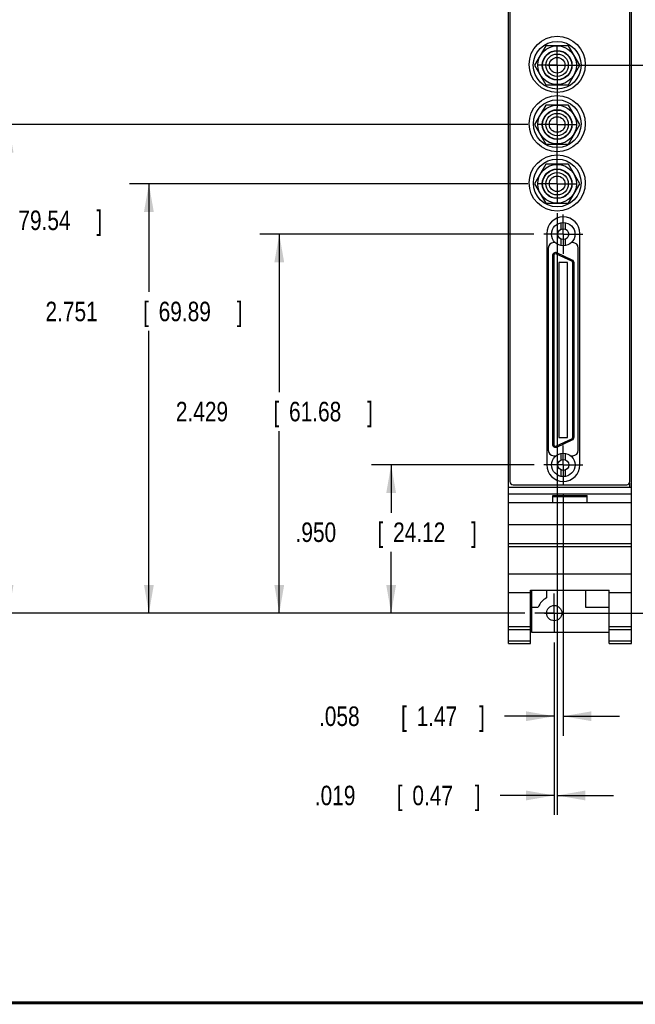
# Model space of a CAD drawing. Header units: inches. Extents: x 0.2 to 16.8, y 0.1 to 10.8.
# Tile 2 of 12: x 6.4 to 10.4, y 0.2 to 6.6. Entities that reach past the tile are written whole.
import ezdxf

# ---------------------------------------------------------------- set-up
doc = ezdxf.new("R2010")
doc.units = ezdxf.units.IN
doc.header["$LTSCALE"] = 0.935
doc.header["$MEASUREMENT"] = 0
doc.linetypes.add('CENTER', pattern=[0.6, 0.375, -0.075, 0.075, -0.075])
doc.layers.get('0').update_dxf_attribs({"linetype": 'CONTINUOUS'})
doc.layers.add('DEFAULT_1', color=7, linetype='CENTER')
doc.layers.add('DIMENSIONS', color=7, linetype='CONTINUOUS')
doc.styles.get("Standard").update_dxf_attribs({"font": 'txt', "width": 0.8})
doc.dimstyles.new('DIMSTYLE_1', dxfattribs={"dimtxt": 0.125, "dimasz": 0.18, "dimexe": 0.18, "dimexo": 0.0625, "dimgap": 0.09, "dimtad": 0, "dimtih": 1, "dimtoh": 1, "dimdec": 3, "dimzin": 4, "dimdsep": 46, "dimtxsty": 'STANDARD', "dimblk": '_FILLED', "dimblk1": '_FILLED', "dimblk2": '_FILLED', "dimcen": 0.09, "dimadec": 0, "dimazin": 0, "dimtp": 0.01, "dimtm": 0.01, "dimtfac": 1, "dimtdec": 3, "dimtofl": 0, "dimtmove": 0, "dimatfit": 3, "dimldrblk": '_FILLED', "dimfxl": 1, "dimtolj": 1, "dimtzin": 4, "dimarcsym": 0})

# ---------------------------------------------------------------- blocks, each defined once
blk = doc.blocks.new('_FILLED')
at = {"color": 0, "linetype": 'BYBLOCK'}
blk.add_solid([(0, 0), (-1, 0.174), (-1, -0.174)], dxfattribs=at)
blk = doc.blocks.new('*D5')
at = {"layer": 'DIMENSIONS', "color": 2, "linetype": 'CONTINUOUS'}
for p, q in [((9.7228, 3.7057), (8.6825, 3.7057)), ((8.8075, 3.7057), (8.8075, 3.3994)), ((8.8075, 2.7561), (8.8075, 3.1494)), ((9.6648, 2.7561), (8.6825, 2.7561))]:
    blk.add_line(p, q, dxfattribs=at)
at = {"layer": 'DIMENSIONS', "color": 2, "linetype": 'CONTINUOUS', "xscale": 0.18, "yscale": 0.18, "zscale": 0.18}
for p, rotation in [((8.8075, 3.7057), 90), ((8.8075, 2.7561), 270)]:
    blk.add_blockref('_FILLED', p, dxfattribs=dict(at, rotation=rotation))
at = {"layer": 'DIMENSIONS', "color": 2, "linetype": 'CONTINUOUS', "width": 0.8}
for s, p in [('[', (8.72, 3.2119)), (']', (9.32, 3.2119)), ('.950', (8.195, 3.2119)), ('24.12', (8.82, 3.2119))]:
    blk.add_text(s, height=0.125, dxfattribs=at).set_placement(p)
blk = doc.blocks.new('*D6')
at = {"layer": 'DIMENSIONS', "color": 2, "linetype": 'CONTINUOUS'}
for p, q in [((9.7226, 5.1846), (7.9658, 5.1846)), ((8.0908, 5.1846), (8.0908, 4.1726)), ((8.0908, 2.7561), (8.0908, 3.9226)), ((9.6648, 2.7561), (7.9658, 2.7561))]:
    blk.add_line(p, q, dxfattribs=at)
at = {"layer": 'DIMENSIONS', "color": 2, "linetype": 'CONTINUOUS', "xscale": 0.18, "yscale": 0.18, "zscale": 0.18}
for p, rotation in [((8.0908, 5.1846), 90), ((8.0908, 2.7561), 270)]:
    blk.add_blockref('_FILLED', p, dxfattribs=dict(at, rotation=rotation))
at = {"layer": 'DIMENSIONS', "color": 2, "linetype": 'CONTINUOUS', "width": 0.8}
for s, p in [('2.429', (7.4283, 3.9851)), ('[', (8.0533, 3.9851)), ('61.68', (8.1533, 3.9851)), (']', (8.6533, 3.9851))]:
    blk.add_text(s, height=0.125, dxfattribs=at).set_placement(p)
blk = doc.blocks.new('*D7')
at = {"layer": 'DIMENSIONS', "color": 2, "linetype": 'CONTINUOUS'}
for p, q in [((9.6834, 5.5075), (7.1305, 5.5075)), ((7.2555, 5.5075), (7.2555, 4.8142)), ((7.2555, 2.7561), (7.2555, 4.5642)), ((9.6648, 2.7561), (7.1305, 2.7561))]:
    blk.add_line(p, q, dxfattribs=at)
at = {"layer": 'DIMENSIONS', "color": 2, "linetype": 'CONTINUOUS', "xscale": 0.18, "yscale": 0.18, "zscale": 0.18}
for p, rotation in [((7.2555, 5.5075), 90), ((7.2555, 2.7561), 270)]:
    blk.add_blockref('_FILLED', p, dxfattribs=dict(at, rotation=rotation))
at = {"layer": 'DIMENSIONS', "color": 2, "linetype": 'CONTINUOUS', "width": 0.8}
for s, p in [('2.751', (6.593, 4.6267)), ('[', (7.218, 4.6267)), ('69.89', (7.318, 4.6267)), (']', (7.818, 4.6267))]:
    blk.add_text(s, height=0.125, dxfattribs=at).set_placement(p)
blk = doc.blocks.new('*D8')
at = {"layer": 'DIMENSIONS', "color": 2, "linetype": 'CONTINUOUS'}
for p, q in [((9.6834, 5.8875), (6.2316, 5.8875)), ((6.3566, 5.8875), (6.3566, 5.3987)), ((6.3566, 2.7561), (6.3566, 5.1487)), ((9.6648, 2.7561), (6.2316, 2.7561))]:
    blk.add_line(p, q, dxfattribs=at)
at = {"layer": 'DIMENSIONS', "color": 2, "linetype": 'CONTINUOUS', "xscale": 0.18, "yscale": 0.18, "zscale": 0.18}
for p, rotation in [((6.3566, 5.8875), 90), ((6.3566, 2.7561), 270)]:
    blk.add_blockref('_FILLED', p, dxfattribs=dict(at, rotation=rotation))
at = {"layer": 'DIMENSIONS', "color": 2, "linetype": 'CONTINUOUS', "width": 0.8}
for s, p in [('3.131', (5.6941, 5.2112)), ('[', (6.3191, 5.2112)), ('79.54', (6.4191, 5.2112)), (']', (6.9191, 5.2112))]:
    blk.add_text(s, height=0.125, dxfattribs=at).set_placement(p)
blk = doc.blocks.new('*D9')
at = {"layer": 'DIMENSIONS', "color": 2, "linetype": 'CONTINUOUS'}
for p, q in [((9.8084, 6.2675), (11.4043, 6.2675)), ((11.2793, 6.2675), (11.2793, 4.8614)), ((11.2793, 2.7561), (11.2793, 4.6114)), ((9.7898, 2.7561), (11.4043, 2.7561))]:
    blk.add_line(p, q, dxfattribs=at)
at = {"layer": 'DIMENSIONS', "color": 2, "linetype": 'CONTINUOUS', "xscale": 0.18, "yscale": 0.18, "zscale": 0.18}
for p, rotation in [((11.2793, 6.2675), 90), ((11.2793, 2.7561), 270)]:
    blk.add_blockref('_FILLED', p, dxfattribs=dict(at, rotation=rotation))
at = {"layer": 'DIMENSIONS', "color": 2, "linetype": 'CONTINUOUS', "width": 0.8}
for s, p in [('3.511', (10.6168, 4.6739)), ('[', (11.2418, 4.6739)), ('89.19', (11.3418, 4.6739)), (']', (11.8418, 4.6739))]:
    blk.add_text(s, height=0.125, dxfattribs=at).set_placement(p)
blk = doc.blocks.new('*D10')
at = {"layer": 'DIMENSIONS', "color": 2, "linetype": 'CONTINUOUS'}
for p, q in [((9.7898, 7.5808), (12.359, 7.5808)), ((12.234, 7.5808), (12.234, 5.6302)), ((12.234, 2.7561), (12.234, 5.3802)), ((9.7898, 2.7561), (12.359, 2.7561))]:
    blk.add_line(p, q, dxfattribs=at)
at = {"layer": 'DIMENSIONS', "color": 2, "linetype": 'CONTINUOUS', "xscale": 0.18, "yscale": 0.18, "zscale": 0.18}
for p, rotation in [((12.234, 7.5808), 90), ((12.234, 2.7561), 270)]:
    blk.add_blockref('_FILLED', p, dxfattribs=dict(at, rotation=rotation))
at = {"layer": 'DIMENSIONS', "color": 2, "linetype": 'CONTINUOUS', "width": 0.8}
for s, p in [('4.825', (11.5215, 5.4427)), ('[', (12.1465, 5.4427)), ('122.55', (12.2465, 5.4427)), (']', (12.8465, 5.4427))]:
    blk.add_text(s, height=0.125, dxfattribs=at).set_placement(p)
blk = doc.blocks.new('*D11')
at = {"layer": 'DIMENSIONS', "color": 2, "linetype": 'CONTINUOUS'}
for p, q in [((9.9104, 3.5181), (9.9104, 1.97)), ((9.8524, 2.5685), (9.8524, 1.97)), ((9.8524, 2.095), (9.5329, 2.095)), ((9.9104, 2.095), (10.2704, 2.095))]:
    blk.add_line(p, q, dxfattribs=at)
at = {"layer": 'DIMENSIONS', "color": 2, "linetype": 'CONTINUOUS', "xscale": 0.18, "yscale": 0.18, "zscale": 0.18}
blk.add_blockref('_FILLED', (9.8524, 2.095), dxfattribs=at)
at = {"layer": 'DIMENSIONS', "color": 2, "linetype": 'CONTINUOUS', "xscale": 0.18, "yscale": 0.18, "zscale": 0.18, "rotation": 180}
blk.add_blockref('_FILLED', (9.9104, 2.095), dxfattribs=at)
at = {"layer": 'DIMENSIONS', "color": 2, "linetype": 'CONTINUOUS', "width": 0.8}
for s, p in [('.058', (8.3454, 2.0325)), ('[', (8.8704, 2.0325)), ('1.47', (8.9704, 2.0325)), (']', (9.3704, 2.0325))]:
    blk.add_text(s, height=0.125, dxfattribs=at).set_placement(p)
blk = doc.blocks.new('*D12')
at = {"layer": 'DIMENSIONS', "color": 2, "linetype": 'CONTINUOUS'}
for p, q in [((9.871, 5.3199), (9.871, 1.4621)), ((9.8524, 2.5685), (9.8524, 1.4621)), ((9.8524, 1.5871), (9.506, 1.5871)), ((9.871, 1.5871), (10.231, 1.5871))]:
    blk.add_line(p, q, dxfattribs=at)
at = {"layer": 'DIMENSIONS', "color": 2, "linetype": 'CONTINUOUS', "xscale": 0.18, "yscale": 0.18, "zscale": 0.18}
blk.add_blockref('_FILLED', (9.8524, 1.5871), dxfattribs=at)
at = {"layer": 'DIMENSIONS', "color": 2, "linetype": 'CONTINUOUS', "xscale": 0.18, "yscale": 0.18, "zscale": 0.18, "rotation": 180}
blk.add_blockref('_FILLED', (9.871, 1.5871), dxfattribs=at)
at = {"layer": 'DIMENSIONS', "color": 2, "linetype": 'CONTINUOUS', "width": 0.8}
for s, p in [('.019', (8.3185, 1.5246)), ('[', (8.8435, 1.5246)), ('0.47', (8.9435, 1.5246)), (']', (9.3435, 1.5246))]:
    blk.add_text(s, height=0.125, dxfattribs=at).set_placement(p)

msp = doc.modelspace()

# ---------------------------------------------------------------- linework, layer by layer
at = {"color": 7, "linetype": 'CONTINUOUS'}
for p, q in [((9.5584, 2.5611), (9.5584, 7.6988)), ((9.5684, 7.6688), (9.5684, 3.5988)), ((10.3364, 3.5988), (10.3364, 7.6688)), ((10.3464, 2.5611), (10.3464, 7.6988)), ((9.7989, 6.3925), (9.7267, 6.2675)), ((9.9432, 6.3925), (9.7989, 6.3925)), ((10.0154, 6.2675), (9.9432, 6.3925)), ((9.7267, 6.2675), (9.7989, 6.1425)), ((9.9432, 6.1425), (10.0154, 6.2675)), ((9.7989, 6.1425), (9.9432, 6.1425)), ((9.7989, 6.0125), (9.7267, 5.8875)), ((9.9432, 6.0125), (9.7989, 6.0125)), ((10.0154, 5.8875), (9.9432, 6.0125)), ((9.7267, 5.8875), (9.7989, 5.7625)), ((9.9432, 5.7625), (10.0154, 5.8875)), ((9.7989, 5.7625), (9.9432, 5.7625)), ((9.7989, 5.6325), (9.7267, 5.5075)), ((9.9432, 5.6325), (9.7989, 5.6325)), ((10.0154, 5.5075), (9.9432, 5.6325)), ((9.7267, 5.5075), (9.7989, 5.3825)), ((9.9432, 5.3825), (10.0154, 5.5075)), ((9.7989, 5.3825), (9.9432, 5.3825)), ((9.8976, 5.2173), (9.8976, 5.2585)), ((9.9246, 5.2165), (9.9246, 5.2582)), ((9.8044, 5.1897), (9.8044, 3.7057)), ((10.0164, 3.7057), (10.0164, 5.1897)), ((9.858, 5.1308), (9.8494, 5.1308)), ((9.8976, 5.1107), (9.8976, 5.152)), ((9.9246, 5.111), (9.9246, 5.1527)), ((9.9714, 5.1308), (9.9625, 5.1308)), ((9.8144, 5.0958), (9.8144, 3.7998)), ((9.866, 5.0575), (9.8694, 5.0647)), ((9.9645, 5.0116), (9.866, 5.0575)), ((9.9678, 5.0188), (9.8694, 5.0647)), ((10.0064, 3.7998), (10.0064, 5.0958)), ((9.8413, 5.0468), (9.8413, 3.8382)), ((9.8492, 5.0468), (9.8413, 5.0468)), ((9.8492, 5.0468), (9.8492, 3.8382)), ((9.8827, 5.0035), (9.8827, 3.8815)), ((9.9378, 5.0035), (9.8827, 5.0035)), ((9.9378, 3.8815), (9.9378, 5.0035)), ((9.9645, 5.0116), (9.9678, 5.0188)), ((9.9713, 3.8841), (9.9713, 5.0009)), ((9.9713, 5.0009), (9.9791, 5.0009)), ((9.9791, 3.8841), (9.9791, 5.0009)), ((9.866, 3.8275), (9.9645, 3.8734)), ((9.8694, 3.8203), (9.9678, 3.8662)), ((9.8827, 3.8815), (9.9378, 3.8815)), ((9.9645, 3.8734), (9.9678, 3.8662)), ((9.9713, 3.8841), (9.9791, 3.8841)), ((9.8492, 3.8382), (9.8413, 3.8382)), ((9.866, 3.8275), (9.8694, 3.8203)), ((9.8494, 3.7648), (9.8634, 3.7648)), ((9.8634, 3.7648), (9.8634, 3.7641)), ((9.8977, 3.7383), (9.8977, 3.7796)), ((9.9247, 3.7376), (9.9247, 3.7793)), ((9.9574, 3.7648), (9.9714, 3.7648)), ((9.9574, 3.7641), (9.9574, 3.7648)), ((9.8977, 3.6318), (9.8977, 3.673)), ((9.9247, 3.6321), (9.9247, 3.6738)), ((9.5584, 3.5631), (10.3464, 3.5631)), ((9.5884, 3.5788), (10.3164, 3.5788)), ((10.3344, 3.5901), (10.3344, 3.5631)), ((9.5584, 3.5201), (10.3464, 3.5201)), ((9.8424, 3.5101), (10.0624, 3.5101)), ((9.8424, 3.4631), (9.8424, 3.5101)), ((9.8424, 3.5031), (10.0624, 3.5031)), ((10.0624, 3.4631), (10.0624, 3.5101)), ((10.3464, 3.4631), (9.5584, 3.4631)), ((9.5584, 3.3231), (10.3464, 3.3231)), ((9.5584, 3.2031), (10.3464, 3.2031)), ((9.5584, 3.1836), (10.3464, 3.1836)), ((9.5584, 3.0078), (10.3464, 3.0078)), ((9.7004, 2.9034), (10.2044, 2.9034)), ((9.7004, 2.5611), (9.7004, 2.9034)), ((9.7064, 2.9034), (9.7064, 2.6341)), ((9.8034, 2.9034), (9.8034, 2.8535)), ((10.0534, 2.9034), (10.0534, 2.7941)), ((10.2044, 2.5611), (10.2044, 2.9034)), ((9.5584, 2.8881), (9.7004, 2.8881)), ((10.2044, 2.8881), (10.3464, 2.8881)), ((9.7064, 2.7941), (9.7502, 2.7941)), ((10.0534, 2.7941), (10.2044, 2.7941)), ((9.5584, 2.6711), (9.7004, 2.6711)), ((9.5584, 2.6519), (9.7004, 2.6519)), ((10.2044, 2.6711), (10.3464, 2.6711)), ((10.2044, 2.6519), (10.3464, 2.6519)), ((9.7064, 2.6341), (10.2044, 2.6341)), ((9.5584, 2.579), (9.7004, 2.579)), ((9.5584, 2.5611), (9.7004, 2.5611)), ((10.2044, 2.579), (10.3464, 2.579)), ((10.2044, 2.5611), (10.3464, 2.5611))]:
    msp.add_line(p, q, dxfattribs=at)
at = {"color": 7, "linetype": 'CONTINUOUS', "const_width": 0.02}
msp.add_lwpolyline([(0.25, 0.2586), (16.75, 0.2586)], dxfattribs=at)
at = {"color": 7, "linetype": 'CONTINUOUS'}
for centre, radius in [((9.8714, 6.2728), 0.18), ((9.871, 6.2675), 0.153), ((9.871, 6.2675), 0.124), ((9.871, 6.2675), 0.095), ((9.871, 6.2675), 0.093), ((9.871, 6.2675), 0.0715), ((9.871, 6.2675), 0.05), ((9.8714, 5.8928), 0.18), ((9.8714, 5.8928), 0.153), ((9.871, 5.8875), 0.124), ((9.871, 5.8875), 0.095), ((9.871, 5.8875), 0.093), ((9.871, 5.8875), 0.0715), ((9.871, 5.8875), 0.05), ((9.8714, 5.5128), 0.18), ((9.8714, 5.5128), 0.153), ((9.871, 5.5075), 0.124), ((9.871, 5.5075), 0.095), ((9.871, 5.5075), 0.093), ((9.871, 5.5075), 0.0715), ((9.871, 5.5075), 0.05), ((9.9102, 5.1846), 0.075), ((9.9102, 5.1846), 0.035), ((9.9104, 3.7057), 0.075), ((9.9104, 3.7057), 0.035), ((9.8524, 2.7561), 0.049)]:
    msp.add_circle(centre, radius, dxfattribs=at)
for centre, radius, start, end in [((9.9104, 5.1897), 0.106, 0, 180), ((9.8494, 5.0958), 0.035, 90, 180), ((9.9714, 5.0958), 0.035, 0, 90), ((9.861, 5.0468), 0.0197, 65, 180), ((9.861, 5.0468), 0.0118, 65, 180), ((9.9595, 5.0009), 0.0118, 0, 65), ((9.9595, 5.0009), 0.0197, 0, 65), ((9.9595, 3.8841), 0.0118, 295, 360), ((9.9595, 3.8841), 0.0197, 295, 360), ((9.8494, 3.7998), 0.035, 180, 270), ((9.861, 3.8382), 0.0197, 180, 295), ((9.861, 3.8382), 0.0118, 180, 295), ((9.9714, 3.7998), 0.035, 270, 360), ((9.9104, 3.7057), 0.106, 180, 360), ((9.5884, 3.5988), 0.02, 180, 270), ((10.3164, 3.5988), 0.02, 270, 360), ((9.8524, 2.7561), 0.109, 116.71426, 159.59683)]:
    msp.add_arc(centre, radius, start, end, dxfattribs=at)
at = {"layer": 'DEFAULT_1', "color": 7, "linetype": 'CENTER'}
for p, q in [((9.871, 6.2675), (9.871, 6.3926)), ((9.871, 6.2675), (9.7459, 6.2675)), ((9.871, 6.2675), (9.871, 5.9958)), ((9.871, 6.2675), (9.9961, 6.2675)), ((9.871, 5.8875), (9.871, 5.9958)), ((9.871, 5.8875), (9.7459, 5.8875)), ((9.871, 5.8875), (9.871, 5.7624)), ((9.871, 5.8875), (9.9961, 5.8875)), ((9.871, 5.5075), (9.871, 5.7624)), ((9.871, 5.5075), (9.7459, 5.5075)), ((9.871, 5.5075), (9.871, 5.3824)), ((9.871, 5.5075), (9.9961, 5.5075)), ((9.9102, 5.1846), (9.9102, 5.3097)), ((9.9102, 5.1846), (9.7851, 5.1846)), ((9.9102, 5.1846), (9.9102, 5.0595)), ((9.9102, 5.1846), (10.0353, 5.1846)), ((9.9104, 3.7057), (9.9104, 3.8308)), ((9.9104, 3.7057), (9.7853, 3.7057)), ((9.9104, 3.7057), (10.0355, 3.7057)), ((9.9104, 3.7057), (9.9104, 3.5806)), ((9.8524, 2.7561), (9.8524, 2.8812)), ((9.8524, 2.7561), (9.7273, 2.7561)), ((9.8524, 2.7561), (9.9775, 2.7561)), ((9.8524, 2.7561), (9.8524, 2.631))]:
    msp.add_line(p, q, dxfattribs=at)

# ---------------------------------------------------------------- dimensions: what is measured, and where the dimension line sits
at = {"layer": 'DIMENSIONS', "color": 2, "linetype": 'CONTINUOUS'}
for base, p1, p2, picture, middle in [((12.234, 7.5808), (9.7898, 2.7561), (9.7898, 7.5808), '*D10', (12.234, 5.5052)), ((11.2793, 6.2675), (9.7898, 2.7561), (9.8084, 6.2675), '*D9', (11.2793, 4.7364)), ((6.3566, 5.8875), (9.6648, 2.7561), (9.6834, 5.8875), '*D8', (6.3566, 5.2737)), ((7.2555, 5.5075), (9.6648, 2.7561), (9.6834, 5.5075), '*D7', (7.2555, 4.6892)), ((8.09077, 5.18462), (9.6648, 2.7561), (9.72265, 5.18462), '*D6', (8.09077, 4.04764)), ((8.8075, 3.7057), (9.6648, 2.7561), (9.7228, 3.7057), '*D5', (8.8075, 3.2744))]:
    dim = msp.add_linear_dim(base=base, p1=p1, p2=p2, angle=90, dimstyle='DIMSTYLE_1', dxfattribs=at)
    dim.commit()
    dim.dimension.update_dxf_attribs({"geometry": picture, "text_midpoint": middle, "dimtype": 160})
for base, p2, picture, middle in [((9.871, 1.5871), (9.871, 5.3199), '*D12', (8.881, 1.5871)), ((9.9104, 2.095), (9.9104, 3.5181), '*D11', (8.9079, 2.095))]:
    dim = msp.add_linear_dim(base=base, p1=(9.8524, 2.5685), p2=p2, dimstyle='DIMSTYLE_1', dxfattribs=at)
    dim.commit()
    dim.dimension.update_dxf_attribs({"geometry": picture, "text_midpoint": middle, "dimtype": 160})

doc.saveas('drawing.dxf')
